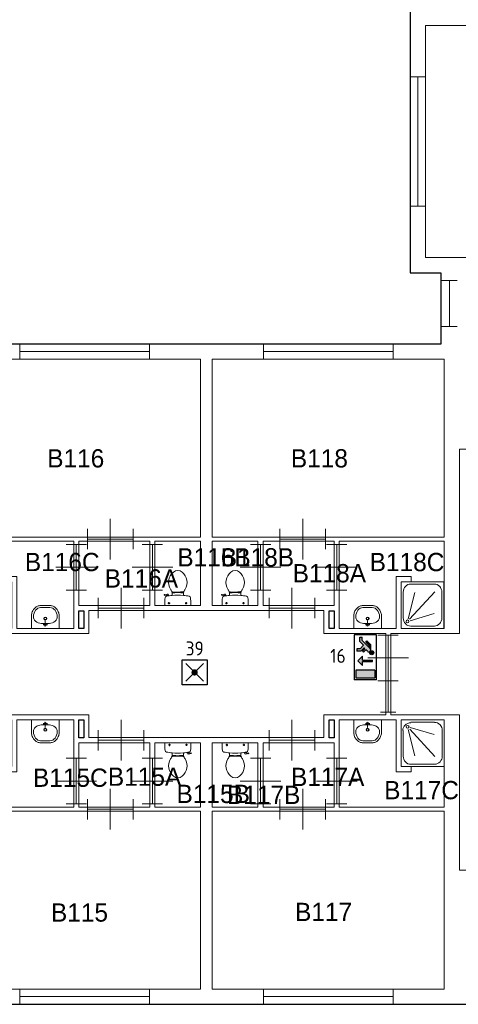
# Model space of a CAD drawing. Header units: millimetres. Extents: x 0 to 597, y 0 to 420.
# Tile 11 of 18: x 263 to 319, y 90 to 216. Entities that reach past the tile are written whole.
import ezdxf
from ezdxf.enums import TextEntityAlignment as Align

# ---------------------------------------------------------------- set-up
doc = ezdxf.new("R2010")
doc.units = ezdxf.units.MM
doc.header["$LTSCALE"] = 100
for name, color, linetype in [('BINNENMUUR', 7, 'Continuous'), ('BOUWKUNDE', 7, 'Continuous'), ('BUITENMUUR', 7, 'Continuous'), ('EL6350--Noodverlichting', 3, 'Continuous'), ('SANITAIR', 7, 'Continuous')]:
    doc.layers.add(name, color=color, linetype=linetype)
doc.layers.add('LABEL', color=7, linetype='Continuous', lineweight=0)
doc.styles.add('dgn175', font='dgn175.shx')
doc.styles.add('ISO18', font='ISO.shx', dxfattribs={"width": 0.9, "height": 1.8})

# ---------------------------------------------------------------- blocks, each defined once
blk = doc.blocks.new('22317')
at = {"layer": 'SANITAIR', "color": 7, "linetype": 'Continuous', "lineweight": 0}
for p, q in [((0.141, -0.192), (0.269, -0.708)), ((0.666, -0.721), (0.169, -0.183)), ((0.178, -0.153), (0.654, -0.291)), ((0.191, -0.046), (0.659, -0.046)), ((0.042, -0.713), (0.042, -0.207)), ((0.807, -0.207), (0.807, -0.713)), ((0.659, -0.874), (0.191, -0.874))]:
    blk.add_line(p, q, dxfattribs=at)
at = {"layer": 'SANITAIR', "color": 7, "linetype": 'Continuous', "lineweight": 0, "flags": 128}
blk.add_lwpolyline([(0.85, 0), (0, 0), (0, -0.92), (0.85, -0.92), (0.85, 0)], close=True, dxfattribs=at)
at = {"layer": 'SANITAIR', "color": 7, "linetype": 'Continuous', "lineweight": 0}
for centre, major_axis, ratio, start_param, end_param in [((0.192, -0.208), (-0.161, 0), 0.928475, 4.712389, 6.283185), ((0.659, -0.208), (0, -0.159), 0.953805, 1.570796, 3.141593), ((0.192, -0.714), (0, -0.161), 0.923914, 4.712389, 6.283185), ((0.659, -0.714), (0, -0.159), 0.953805, 0, 1.570796)]:
    blk.add_ellipse(centre, major_axis=major_axis, ratio=ratio, start_param=start_param, end_param=end_param, dxfattribs=at)
blk.add_ellipse((0.128, -0.139), major_axis=(-0.0289, 0), ratio=0.928475, dxfattribs=at)
blk = doc.blocks.new('20413')
at = {"layer": 'BOUWKUNDE', "color": 7, "linetype": 'Continuous', "lineweight": 0}
for p, q in [((-0.15, 0), (0.15, 0)), ((0, 0), (0, -0.9)), ((-0.15, -0.9), (0.15, -0.9))]:
    blk.add_line(p, q, dxfattribs=at)
blk = doc.blocks.new('20424')
at = {"layer": 'BOUWKUNDE', "color": 7, "linetype": 'Continuous', "lineweight": 0}
for p, q in [((0.15, 2.55), (-0.15, 2.55)), ((0, 0), (0, 2.55)), ((0.15, 0), (-0.15, 0))]:
    blk.add_line(p, q, dxfattribs=at)
blk = doc.blocks.new('220')
at = {"layer": 'SANITAIR', "color": 7, "linetype": 'Continuous', "lineweight": 0}
for p, q in [((-0.264, 0.204), (-0.266, 0.21)), ((-0.262, 0.216), (-0.21, 0.224)), ((-0.222, 0.205), (-0.259, 0.2)), ((-0.211, 0.197), (-0.208, 0.187)), ((-0.181, 0.202), (-0.21, 0.196)), ((-0.178, 0.192), (-0.183, 0.206)), ((-0.111, 0.23), (-0.111, 0.2)), ((-0.101, 0.27), (-0.101, 0.25)), ((-0.101, 0.25), (-0.057, 0.25)), ((-0.067, 0.25), (-0.067, 0.267)), ((-0.057, 0.25), (-0.057, 0.266)), ((-0.057, 0.255), (-0.035, 0.255)), ((-0.035, 0.255), (-0.035, 0.26)), ((0.035, 0.26), (-0.035, 0.26)), ((0.035, 0.255), (0.035, 0.26)), ((0.057, 0.255), (0.035, 0.255)), ((0.057, 0.25), (0.057, 0.267)), ((0.101, 0.25), (0.057, 0.25)), ((0.067, 0.25), (0.067, 0.268)), ((0.101, 0.271), (0.101, 0.25)), ((0.111, 0.2), (0.111, 0.23)), ((-0.248, 0), (0.248, 0)), ((-0.193, 0.045), (-0.152, 0.045)), ((-0.173, 0.065), (-0.173, 0.025)), ((0.143, 0.045), (0.184, 0.045)), ((0.163, 0.066), (0.163, 0.024))]:
    blk.add_line(p, q, dxfattribs=at)
for centre in [(-0.173, 0.045), (0.163, 0.045)]:
    blk.add_circle(centre, 0.012, dxfattribs=at)
for centre, radius, start, end in [((0.08, 0.456), 0.263, 129.1208, 211.0923), ((0, 0.555), 0.135, 50.8792, 129.1208), ((-0.081, 0.456), 0.263, 328.9077, 50.8792), ((-0.262, 0.212), 0.005, 98.4779, 195.7398), ((-0.26, 0.205), 0.005, 195.7398, 277.2238), ((0, -0.995), 1.2, 95.3019, 100.7271), ((-0.221, 0.195), 0.01, 11.8886, 97.2238), ((-0.207, 0.2), 0.025, 15.9272, 98.4779), ((0.241, 0.553), 0.45, 211.0923, 213.8429), ((-0.24, 0.231), 0.129, 0, 33.8429), ((-0.099, 0.29), 0.02, 217.7817, 264.3005), ((0, -0.992), 1.197, 84.6981, 95.3019), ((-0.009, 1.191), 0.926, 264.3005, 276.9358), ((0.1, 0.292), 0.02, 276.9358, 322.58), ((0.24, 0.231), 0.129, 146.1571, 180), ((0, -0.995), 1.2, 79.2904, 84.6981), ((-0.241, 0.553), 0.45, 326.1571, 328.9077), ((0.892, 0.028), 1.15, 173.6509, 180), ((-0.214, 0.027), 0.0434, 178.9808, 218.2302), ((-0.217, 0.151), 0.0335, 100.7271, 173.6509), ((0.217, 0.151), 0.034, 6.3309, 79.2904), ((0.214, 0.027), 0.0434, 321.7698, 1.0192), ((-0.893, 0.028), 1.15, 0, 6.3309)]:
    blk.add_arc(centre, radius, start, end, dxfattribs=at)
blk = doc.blocks.new('22017')
at = {"layer": 'SANITAIR', "color": 7, "linetype": 'Continuous', "lineweight": 0}
for p, q in [((-0.264, 0.204), (-0.266, 0.21)), ((-0.262, 0.216), (-0.21, 0.224)), ((-0.222, 0.205), (-0.259, 0.2)), ((-0.211, 0.197), (-0.208, 0.187)), ((-0.181, 0.202), (-0.21, 0.196)), ((-0.178, 0.192), (-0.183, 0.206)), ((-0.111, 0.23), (-0.111, 0.2)), ((-0.101, 0.27), (-0.101, 0.25)), ((-0.101, 0.25), (-0.057, 0.25)), ((-0.067, 0.25), (-0.067, 0.267)), ((-0.057, 0.25), (-0.057, 0.266)), ((-0.057, 0.255), (-0.035, 0.255)), ((-0.035, 0.255), (-0.035, 0.26)), ((0.035, 0.26), (-0.035, 0.26)), ((0.035, 0.255), (0.035, 0.26)), ((0.057, 0.255), (0.035, 0.255)), ((0.057, 0.25), (0.057, 0.267)), ((0.101, 0.25), (0.057, 0.25)), ((0.067, 0.25), (0.067, 0.268)), ((0.101, 0.271), (0.101, 0.25)), ((0.111, 0.2), (0.111, 0.23)), ((-0.248, 0), (0.248, 0)), ((-0.193, 0.045), (-0.152, 0.045)), ((-0.173, 0.065), (-0.173, 0.025)), ((0.143, 0.045), (0.184, 0.045)), ((0.163, 0.066), (0.163, 0.024))]:
    blk.add_line(p, q, dxfattribs=at)
for centre in [(-0.173, 0.045), (0.163, 0.045)]:
    blk.add_circle(centre, 0.012, dxfattribs=at)
for centre, radius, start, end in [((0.08, 0.456), 0.263, 129.1208, 211.0923), ((0, 0.555), 0.135, 50.8792, 129.1208), ((-0.081, 0.456), 0.263, 328.9077, 50.8792), ((-0.262, 0.212), 0.005, 98.4779, 195.7398), ((-0.26, 0.205), 0.005, 195.7398, 277.2238), ((0, -0.995), 1.2, 95.3019, 100.7271), ((-0.221, 0.195), 0.01, 11.8886, 97.2238), ((-0.207, 0.2), 0.025, 15.9272, 98.4779), ((0.241, 0.553), 0.45, 211.0923, 213.8429), ((-0.24, 0.231), 0.129, 0, 33.8429), ((-0.099, 0.29), 0.02, 217.7817, 264.3005), ((0, -0.992), 1.197, 84.6981, 95.3019), ((-0.009, 1.191), 0.926, 264.3005, 276.9358), ((0.1, 0.292), 0.02, 276.9358, 322.58), ((0.24, 0.231), 0.129, 146.1571, 180), ((0, -0.995), 1.2, 79.2904, 84.6981), ((-0.241, 0.553), 0.45, 326.1571, 328.9077), ((0.892, 0.028), 1.15, 173.6509, 180), ((-0.214, 0.027), 0.0434, 178.9808, 218.2302), ((-0.217, 0.151), 0.0335, 100.7271, 173.6509), ((0.217, 0.151), 0.034, 6.3309, 79.2904), ((0.214, 0.027), 0.0434, 321.7698, 1.0192), ((-0.893, 0.028), 1.15, 0, 6.3309)]:
    blk.add_arc(centre, radius, start, end, dxfattribs=at)
blk = doc.blocks.new('22018')
at = {"layer": 'SANITAIR', "color": 7, "linetype": 'Continuous', "lineweight": 0}
for p, q in [((0.248, 0), (-0.248, 0)), ((-0.143, -0.045), (-0.184, -0.045)), ((-0.163, -0.066), (-0.163, -0.024)), ((0.193, -0.045), (0.152, -0.045)), ((0.173, -0.065), (0.173, -0.025)), ((0.178, -0.192), (0.183, -0.206)), ((0.211, -0.197), (0.208, -0.187)), ((-0.111, -0.2), (-0.111, -0.23)), ((-0.101, -0.25), (-0.057, -0.25)), ((-0.101, -0.271), (-0.101, -0.25)), ((-0.067, -0.25), (-0.067, -0.268)), ((-0.057, -0.25), (-0.057, -0.267)), ((-0.057, -0.255), (-0.035, -0.255)), ((-0.035, -0.255), (-0.035, -0.26)), ((-0.035, -0.26), (0.035, -0.26)), ((0.057, -0.255), (0.035, -0.255)), ((0.035, -0.255), (0.035, -0.26)), ((0.101, -0.25), (0.057, -0.25)), ((0.057, -0.25), (0.057, -0.266)), ((0.067, -0.25), (0.067, -0.267)), ((0.101, -0.27), (0.101, -0.25)), ((0.111, -0.23), (0.111, -0.2)), ((0.181, -0.202), (0.21, -0.196)), ((0.262, -0.216), (0.21, -0.224)), ((0.222, -0.205), (0.259, -0.2)), ((0.264, -0.204), (0.266, -0.21))]:
    blk.add_line(p, q, dxfattribs=at)
for centre in [(-0.163, -0.045), (0.173, -0.045)]:
    blk.add_circle(centre, 0.012, dxfattribs=at)
for centre, radius, start, end in [((-0.214, -0.027), 0.0434, 141.7698, 181.0192), ((0.893, -0.028), 1.15, 180, 186.3309), ((-0.217, -0.151), 0.034, 186.3309, 259.2904), ((0, 0.995), 1.2, 259.2904, 264.6981), ((0, 0.995), 1.2, 275.3019, 280.7271), ((0.217, -0.151), 0.0335, 280.7271, 353.6509), ((0.214, -0.027), 0.0434, 358.9808, 38.2302), ((-0.892, -0.028), 1.15, 353.6509, 0), ((0.081, -0.456), 0.263, 148.9077, 230.8792), ((0.241, -0.553), 0.45, 146.1571, 148.9077), ((-0.24, -0.231), 0.129, 326.1571, 0), ((-0.1, -0.292), 0.02, 96.9358, 142.58), ((0, 0.992), 1.197, 264.6981, 275.3019), ((0.009, -1.191), 0.926, 84.3005, 96.9358), ((-0.08, -0.456), 0.263, 309.1208, 31.0923), ((0.099, -0.29), 0.02, 37.7817, 84.3005), ((0.24, -0.231), 0.129, 180, 213.8429), ((-0.241, -0.553), 0.45, 31.0923, 33.8429), ((0.207, -0.2), 0.025, 195.9272, 278.4779), ((0.221, -0.195), 0.01, 191.8886, 277.2238), ((0.26, -0.205), 0.005, 15.7398, 97.2238), ((0.262, -0.212), 0.005, 278.4779, 15.7398), ((0, -0.555), 0.135, 230.8792, 309.1208)]:
    blk.add_arc(centre, radius, start, end, dxfattribs=at)
blk = doc.blocks.new('22024')
at = {"layer": 'SANITAIR', "color": 7, "linetype": 'Continuous', "lineweight": 0}
for p, q in [((0.248, 0), (-0.248, 0)), ((-0.143, -0.045), (-0.184, -0.045)), ((-0.163, -0.066), (-0.163, -0.024)), ((0.193, -0.045), (0.152, -0.045)), ((0.173, -0.065), (0.173, -0.025)), ((0.178, -0.192), (0.183, -0.206)), ((0.211, -0.197), (0.208, -0.187)), ((-0.111, -0.2), (-0.111, -0.23)), ((-0.101, -0.25), (-0.057, -0.25)), ((-0.101, -0.271), (-0.101, -0.25)), ((-0.067, -0.25), (-0.067, -0.268)), ((-0.057, -0.25), (-0.057, -0.267)), ((-0.057, -0.255), (-0.035, -0.255)), ((-0.035, -0.255), (-0.035, -0.26)), ((-0.035, -0.26), (0.035, -0.26)), ((0.057, -0.255), (0.035, -0.255)), ((0.035, -0.255), (0.035, -0.26)), ((0.101, -0.25), (0.057, -0.25)), ((0.057, -0.25), (0.057, -0.266)), ((0.067, -0.25), (0.067, -0.267)), ((0.101, -0.27), (0.101, -0.25)), ((0.111, -0.23), (0.111, -0.2)), ((0.181, -0.202), (0.21, -0.196)), ((0.262, -0.216), (0.21, -0.224)), ((0.222, -0.205), (0.259, -0.2)), ((0.264, -0.204), (0.266, -0.21))]:
    blk.add_line(p, q, dxfattribs=at)
for centre in [(-0.163, -0.045), (0.173, -0.045)]:
    blk.add_circle(centre, 0.012, dxfattribs=at)
for centre, radius, start, end in [((-0.214, -0.027), 0.0434, 141.7698, 181.0192), ((0.893, -0.028), 1.15, 180, 186.3309), ((-0.217, -0.151), 0.034, 186.3309, 259.2904), ((0, 0.995), 1.2, 259.2904, 264.6981), ((0, 0.995), 1.2, 275.3019, 280.7271), ((0.217, -0.151), 0.0335, 280.7271, 353.6509), ((0.214, -0.027), 0.0434, 358.9808, 38.2302), ((-0.892, -0.028), 1.15, 353.6509, 0), ((0.081, -0.456), 0.263, 148.9077, 230.8792), ((0.241, -0.553), 0.45, 146.1571, 148.9077), ((-0.24, -0.231), 0.129, 326.1571, 0), ((-0.1, -0.292), 0.02, 96.9358, 142.58), ((0, 0.992), 1.197, 264.6981, 275.3019), ((0.009, -1.191), 0.926, 84.3005, 96.9358), ((-0.08, -0.456), 0.263, 309.1208, 31.0923), ((0.099, -0.29), 0.02, 37.7817, 84.3005), ((0.24, -0.231), 0.129, 180, 213.8429), ((-0.241, -0.553), 0.45, 31.0923, 33.8429), ((0.207, -0.2), 0.025, 195.9272, 278.4779), ((0.221, -0.195), 0.01, 191.8886, 277.2238), ((0.26, -0.205), 0.005, 15.7398, 97.2238), ((0.262, -0.212), 0.005, 278.4779, 15.7398), ((0, -0.555), 0.135, 230.8792, 309.1208)]:
    blk.add_arc(centre, radius, start, end, dxfattribs=at)
blk = doc.blocks.new('22117')
at = {"layer": 'SANITAIR', "color": 7, "linetype": 'Continuous', "lineweight": 0}
for p, q in [((-0.079, -0.1), (0.079, -0.1)), ((0, -0.065), (-0.045, -0.082)), ((-0.037, -0.064), (-0.029, -0.089)), ((0, -0.065), (0.045, -0.082)), ((0, -0.065), (0, -0.153)), ((0.037, -0.064), (0.029, -0.089)), ((0.091, -0.41), (-0.091, -0.41))]:
    blk.add_line(p, q, dxfattribs=at)
at = {"layer": 'SANITAIR', "color": 7, "linetype": 'Continuous', "lineweight": 0, "flags": 128}
blk.add_lwpolyline([(-0.275, 0), (-0.275, -0.235), (-0.275, -0.235), (-0.274, -0.255), (-0.271, -0.274), (-0.268, -0.292), (-0.263, -0.31), (-0.256, -0.328), (-0.249, -0.345), (-0.24, -0.361), (-0.23, -0.376), (-0.219, -0.389), (-0.207, -0.402), (-0.195, -0.413), (-0.181, -0.423), (-0.167, -0.432), (-0.153, -0.439), (-0.138, -0.444), (-0.122, -0.448), (-0.107, -0.45), (-0.091, -0.45), (-0.091, -0.45), (0.091, -0.45), (0.091, -0.45), (0.107, -0.45), (0.122, -0.448), (0.138, -0.444), (0.153, -0.439), (0.167, -0.432), (0.181, -0.423), (0.195, -0.413), (0.207, -0.402), (0.219, -0.389), (0.23, -0.376), (0.24, -0.361), (0.249, -0.345), (0.256, -0.328), (0.263, -0.31), (0.268, -0.292), (0.271, -0.274), (0.274, -0.255), (0.275, -0.235), (0.275, -0.235), (0.275, 0), (-0.275, 0)], close=True, dxfattribs=at)
at = {"layer": 'SANITAIR', "color": 7, "linetype": 'Continuous', "lineweight": 0}
for centre, radius in [((0, -0.195), 0.03), ((0, -0.195), 0.02), ((0, -0.065), 0.0175)]:
    blk.add_circle(centre, radius, dxfattribs=at)
for centre, major_axis, ratio, start_param, end_param in [((-0.096, -0.21), (0.136, 0.04), 0.751905, 1.224555, 2.997882), ((0.096, -0.21), (-0.136, 0.04), 0.751905, 3.285304, 5.05863), ((-0.096, -0.23), (-0.002, 0.18), 0.771034, 1.586336, 3.157127), ((0.096, -0.23), (-0.002, -0.18), 0.771034, 6.267651, 7.838442)]:
    blk.add_ellipse(centre, major_axis=major_axis, ratio=ratio, start_param=start_param, end_param=end_param, dxfattribs=at)
blk = doc.blocks.new('22118')
at = {"layer": 'SANITAIR', "color": 7, "linetype": 'Continuous', "lineweight": 0}
for p, q in [((-0.091, 0.41), (0.091, 0.41)), ((0.079, 0.1), (-0.079, 0.1)), ((0, 0.065), (-0.045, 0.082)), ((-0.037, 0.064), (-0.029, 0.089)), ((0, 0.065), (0, 0.153)), ((0, 0.065), (0.045, 0.082)), ((0.037, 0.064), (0.029, 0.089))]:
    blk.add_line(p, q, dxfattribs=at)
at = {"layer": 'SANITAIR', "color": 7, "linetype": 'Continuous', "lineweight": 0, "flags": 128}
blk.add_lwpolyline([(0.275, 0), (0.275, 0.235), (0.275, 0.235), (0.274, 0.255), (0.271, 0.274), (0.268, 0.292), (0.263, 0.31), (0.256, 0.328), (0.249, 0.345), (0.24, 0.361), (0.23, 0.376), (0.219, 0.389), (0.207, 0.402), (0.195, 0.413), (0.181, 0.423), (0.167, 0.432), (0.153, 0.439), (0.138, 0.444), (0.122, 0.448), (0.107, 0.45), (0.091, 0.45), (0.091, 0.45), (-0.091, 0.45), (-0.091, 0.45), (-0.107, 0.45), (-0.122, 0.448), (-0.138, 0.444), (-0.153, 0.439), (-0.167, 0.432), (-0.181, 0.423), (-0.195, 0.413), (-0.207, 0.402), (-0.219, 0.389), (-0.23, 0.376), (-0.24, 0.361), (-0.249, 0.345), (-0.256, 0.328), (-0.263, 0.31), (-0.268, 0.292), (-0.271, 0.274), (-0.274, 0.255), (-0.275, 0.235), (-0.275, 0.235), (-0.275, 0), (0.275, 0)], close=True, dxfattribs=at)
at = {"layer": 'SANITAIR', "color": 7, "linetype": 'Continuous', "lineweight": 0}
for centre, radius in [((0, 0.195), 0.03), ((0, 0.195), 0.02), ((0, 0.065), 0.0175)]:
    blk.add_circle(centre, radius, dxfattribs=at)
for centre, major_axis, ratio, start_param, end_param in [((-0.096, 0.23), (0.002, 0.18), 0.771034, 6.267651, 7.838442), ((0.096, 0.23), (0.002, -0.18), 0.771034, 1.586336, 3.157127), ((-0.096, 0.21), (0.136, -0.04), 0.751905, 3.285304, 5.05863), ((0.096, 0.21), (-0.136, -0.04), 0.751905, 1.224555, 2.997882)]:
    blk.add_ellipse(centre, major_axis=major_axis, ratio=ratio, start_param=start_param, end_param=end_param, dxfattribs=at)
blk = doc.blocks.new('22132')
at = {"layer": 'SANITAIR', "color": 7, "linetype": 'Continuous', "lineweight": 0}
for p, q in [((-0.091, 0.41), (0.091, 0.41)), ((0.079, 0.1), (-0.079, 0.1)), ((0, 0.065), (-0.045, 0.082)), ((-0.037, 0.064), (-0.029, 0.089)), ((0, 0.065), (0, 0.153)), ((0, 0.065), (0.045, 0.082)), ((0.037, 0.064), (0.029, 0.089))]:
    blk.add_line(p, q, dxfattribs=at)
at = {"layer": 'SANITAIR', "color": 7, "linetype": 'Continuous', "lineweight": 0, "flags": 128}
blk.add_lwpolyline([(0.275, 0), (0.275, 0.235), (0.275, 0.235), (0.274, 0.255), (0.271, 0.274), (0.268, 0.292), (0.263, 0.31), (0.256, 0.328), (0.249, 0.345), (0.24, 0.361), (0.23, 0.376), (0.219, 0.389), (0.207, 0.402), (0.195, 0.413), (0.181, 0.423), (0.167, 0.432), (0.153, 0.439), (0.138, 0.444), (0.122, 0.448), (0.107, 0.45), (0.091, 0.45), (0.091, 0.45), (-0.091, 0.45), (-0.091, 0.45), (-0.107, 0.45), (-0.122, 0.448), (-0.138, 0.444), (-0.153, 0.439), (-0.167, 0.432), (-0.181, 0.423), (-0.195, 0.413), (-0.207, 0.402), (-0.219, 0.389), (-0.23, 0.376), (-0.24, 0.361), (-0.249, 0.345), (-0.256, 0.328), (-0.263, 0.31), (-0.268, 0.292), (-0.271, 0.274), (-0.274, 0.255), (-0.275, 0.235), (-0.275, 0.235), (-0.275, 0), (0.275, 0)], close=True, dxfattribs=at)
at = {"layer": 'SANITAIR', "color": 7, "linetype": 'Continuous', "lineweight": 0}
for centre, radius in [((0, 0.195), 0.03), ((0, 0.195), 0.02), ((0, 0.065), 0.0175)]:
    blk.add_circle(centre, radius, dxfattribs=at)
for centre, major_axis, ratio, start_param, end_param in [((-0.096, 0.23), (0.002, 0.18), 0.771034, 6.267651, 7.838442), ((0.096, 0.23), (0.002, -0.18), 0.771034, 1.586336, 3.157127), ((-0.096, 0.21), (0.136, -0.04), 0.751905, 3.285304, 5.05863), ((0.096, 0.21), (-0.136, -0.04), 0.751905, 1.224555, 2.997882)]:
    blk.add_ellipse(centre, major_axis=major_axis, ratio=ratio, start_param=start_param, end_param=end_param, dxfattribs=at)
blk = doc.blocks.new('22134')
at = {"layer": 'SANITAIR', "color": 7, "linetype": 'Continuous', "lineweight": 0}
for p, q in [((-0.079, -0.1), (0.079, -0.1)), ((0, -0.065), (-0.045, -0.082)), ((-0.037, -0.064), (-0.029, -0.089)), ((0, -0.065), (0.045, -0.082)), ((0, -0.065), (0, -0.153)), ((0.037, -0.064), (0.029, -0.089)), ((0.091, -0.41), (-0.091, -0.41))]:
    blk.add_line(p, q, dxfattribs=at)
at = {"layer": 'SANITAIR', "color": 7, "linetype": 'Continuous', "lineweight": 0, "flags": 128}
blk.add_lwpolyline([(-0.275, 0), (-0.275, -0.235), (-0.275, -0.235), (-0.274, -0.255), (-0.271, -0.274), (-0.268, -0.292), (-0.263, -0.31), (-0.256, -0.328), (-0.249, -0.345), (-0.24, -0.361), (-0.23, -0.376), (-0.219, -0.389), (-0.207, -0.402), (-0.195, -0.413), (-0.181, -0.423), (-0.167, -0.432), (-0.153, -0.439), (-0.138, -0.444), (-0.122, -0.448), (-0.107, -0.45), (-0.091, -0.45), (-0.091, -0.45), (0.091, -0.45), (0.091, -0.45), (0.107, -0.45), (0.122, -0.448), (0.138, -0.444), (0.153, -0.439), (0.167, -0.432), (0.181, -0.423), (0.195, -0.413), (0.207, -0.402), (0.219, -0.389), (0.23, -0.376), (0.24, -0.361), (0.249, -0.345), (0.256, -0.328), (0.263, -0.31), (0.268, -0.292), (0.271, -0.274), (0.274, -0.255), (0.275, -0.235), (0.275, -0.235), (0.275, 0), (-0.275, 0)], close=True, dxfattribs=at)
at = {"layer": 'SANITAIR', "color": 7, "linetype": 'Continuous', "lineweight": 0}
for centre, radius in [((0, -0.195), 0.03), ((0, -0.195), 0.02), ((0, -0.065), 0.0175)]:
    blk.add_circle(centre, radius, dxfattribs=at)
for centre, major_axis, ratio, start_param, end_param in [((-0.096, -0.21), (0.136, 0.04), 0.751905, 1.224555, 2.997882), ((0.096, -0.21), (-0.136, 0.04), 0.751905, 3.285304, 5.05863), ((-0.096, -0.23), (-0.002, 0.18), 0.771034, 1.586336, 3.157127), ((0.096, -0.23), (-0.002, -0.18), 0.771034, 6.267651, 7.838442)]:
    blk.add_ellipse(centre, major_axis=major_axis, ratio=ratio, start_param=start_param, end_param=end_param, dxfattribs=at)
blk = doc.blocks.new('20444')
at = {"layer": 'BOUWKUNDE', "color": 7, "linetype": 'Continuous', "lineweight": 0}
for p, q in [((-0.15, 0), (0.15, 0)), ((0, 0), (0, -0.62)), ((-0.15, -0.62), (0.15, -0.62))]:
    blk.add_line(p, q, dxfattribs=at)
blk = doc.blocks.new('20445')
at = {"layer": 'BOUWKUNDE', "color": 7, "linetype": 'Continuous', "lineweight": 0}
for p, q in [((0, -0.15), (0, 0.15)), ((0, 0), (2.55, 0)), ((2.55, -0.15), (2.55, 0.15))]:
    blk.add_line(p, q, dxfattribs=at)
blk = doc.blocks.new('20446')
at = {"layer": 'BOUWKUNDE', "color": 7, "linetype": 'Continuous', "lineweight": 0}
for p, q in [((-2.55, 0.15), (-2.55, -0.15)), ((0, 0), (-2.55, 0)), ((0, 0.15), (0, -0.15))]:
    blk.add_line(p, q, dxfattribs=at)
blk = doc.blocks.new('20449')
at = {"layer": 'BOUWKUNDE', "color": 7, "linetype": 'Continuous', "lineweight": 0}
for p, q in [((0, -0.15), (0, 0.15)), ((0, 0), (2.55, 0)), ((2.55, -0.15), (2.55, 0.15))]:
    blk.add_line(p, q, dxfattribs=at)
blk = doc.blocks.new('20450')
at = {"layer": 'BOUWKUNDE', "color": 7, "linetype": 'Continuous', "lineweight": 0}
for p, q in [((0, -0.15), (0, 0.15)), ((0, 0), (2.55, 0)), ((2.55, -0.15), (2.55, 0.15))]:
    blk.add_line(p, q, dxfattribs=at)
blk = doc.blocks.new('20269')
at = {"layer": 'BOUWKUNDE', "color": 7, "linetype": 'Continuous', "lineweight": 0}
for p, q in [((0.45, 0), (0.45, 0.4)), ((0, -0.2), (0, 0.2)), ((0.9, -0.2), (0.9, 0.2)), ((0, 0), (0.9, 0)), ((0.45, -0.4), (0.45, 0))]:
    blk.add_line(p, q, dxfattribs=at)
blk = doc.blocks.new('20283')
at = {"layer": 'BOUWKUNDE', "color": 7, "linetype": 'Continuous', "lineweight": 0}
for p, q in [((0.45, 0), (0.45, 0.4)), ((0, -0.2), (0, 0.2)), ((0.9, -0.2), (0.9, 0.2)), ((0, 0), (0.9, 0)), ((0.45, -0.4), (0.45, 0))]:
    blk.add_line(p, q, dxfattribs=at)
blk = doc.blocks.new('20284')
at = {"layer": 'BOUWKUNDE', "color": 7, "linetype": 'Continuous', "lineweight": 0}
for p, q in [((-0.2, 0), (0.2, 0)), ((0, 0), (0, -0.9)), ((-0.4, -0.45), (0, -0.45)), ((0, -0.45), (0.4, -0.45)), ((-0.2, -0.9), (0.2, -0.9))]:
    blk.add_line(p, q, dxfattribs=at)
blk = doc.blocks.new('20285')
at = {"layer": 'BOUWKUNDE', "color": 7, "linetype": 'Continuous', "lineweight": 0}
for p, q in [((0.45, 0), (0.45, 0.4)), ((0, -0.2), (0, 0.2)), ((0.9, -0.2), (0.9, 0.2)), ((0, 0), (0.9, 0)), ((0.45, -0.4), (0.45, 0))]:
    blk.add_line(p, q, dxfattribs=at)
blk = doc.blocks.new('20286')
at = {"layer": 'BOUWKUNDE', "color": 7, "linetype": 'Continuous', "lineweight": 0}
for p, q in [((-0.2, 0), (0.2, 0)), ((0, 0), (0, -0.9)), ((-0.4, -0.45), (0, -0.45)), ((0, -0.45), (0.4, -0.45)), ((-0.2, -0.9), (0.2, -0.9))]:
    blk.add_line(p, q, dxfattribs=at)
blk = doc.blocks.new('20287')
at = {"layer": 'BOUWKUNDE', "color": 7, "linetype": 'Continuous', "lineweight": 0}
for p, q in [((-0.2, 0), (0.2, 0)), ((0, 0), (0, -0.9)), ((-0.4, -0.45), (0, -0.45)), ((0, -0.45), (0.4, -0.45)), ((-0.2, -0.9), (0.2, -0.9))]:
    blk.add_line(p, q, dxfattribs=at)
blk = doc.blocks.new('20288')
at = {"layer": 'BOUWKUNDE', "color": 7, "linetype": 'Continuous', "lineweight": 0}
for p, q in [((0.45, 0), (0.45, 0.4)), ((0, -0.2), (0, 0.2)), ((0.9, -0.2), (0.9, 0.2)), ((0, 0), (0.9, 0)), ((0.45, -0.4), (0.45, 0))]:
    blk.add_line(p, q, dxfattribs=at)
blk = doc.blocks.new('20289')
at = {"layer": 'BOUWKUNDE', "color": 7, "linetype": 'Continuous', "lineweight": 0}
for p, q in [((-0.2, 0), (0.2, 0)), ((0, 0), (0, -0.9)), ((-0.4, -0.45), (0, -0.45)), ((0, -0.45), (0.4, -0.45)), ((-0.2, -0.9), (0.2, -0.9))]:
    blk.add_line(p, q, dxfattribs=at)
blk = doc.blocks.new('202123')
at = {"layer": 'BOUWKUNDE', "color": 7, "linetype": 'Continuous', "lineweight": 0}
for p, q in [((0.45, 0), (0.45, 0.4)), ((0, -0.2), (0, 0.2)), ((0.9, -0.2), (0.9, 0.2)), ((0, 0), (0.9, 0)), ((0.45, -0.4), (0.45, 0))]:
    blk.add_line(p, q, dxfattribs=at)
blk = doc.blocks.new('202132')
at = {"layer": 'BOUWKUNDE', "color": 7, "linetype": 'Continuous', "lineweight": 0}
for p, q in [((-0.2, 0), (0.2, 0)), ((0, 0), (0, -0.9)), ((-0.4, -0.45), (0, -0.45)), ((0, -0.45), (0.4, -0.45)), ((-0.2, -0.9), (0.2, -0.9))]:
    blk.add_line(p, q, dxfattribs=at)
blk = doc.blocks.new('202148')
at = {"layer": 'BOUWKUNDE', "color": 7, "linetype": 'Continuous', "lineweight": 0}
for p, q in [((-0.2, 0), (0.2, 0)), ((0, 0), (0, -0.9)), ((-0.4, -0.45), (0, -0.45)), ((0, -0.45), (0.4, -0.45)), ((-0.2, -0.9), (0.2, -0.9))]:
    blk.add_line(p, q, dxfattribs=at)
blk = doc.blocks.new('202160')
at = {"layer": 'BOUWKUNDE', "color": 7, "linetype": 'Continuous', "lineweight": 0}
for p, q in [((0.45, 0), (0.45, 0.4)), ((0, -0.2), (0, 0.2)), ((0.9, -0.2), (0.9, 0.2)), ((0, 0), (0.9, 0)), ((0.45, -0.4), (0.45, 0))]:
    blk.add_line(p, q, dxfattribs=at)
blk = doc.blocks.new('202173')
at = {"layer": 'BOUWKUNDE', "color": 7, "linetype": 'Continuous', "lineweight": 0}
for p, q in [((-0.2, 0), (0.2, 0)), ((0, 0), (0, -0.9)), ((-0.4, -0.45), (0, -0.45)), ((0, -0.45), (0.4, -0.45)), ((-0.2, -0.9), (0.2, -0.9))]:
    blk.add_line(p, q, dxfattribs=at)
blk = doc.blocks.new('202207')
at = {"layer": 'BOUWKUNDE', "color": 7, "linetype": 'Continuous', "lineweight": 0}
for p, q in [((0.45, 0), (0.45, 0.4)), ((0, -0.2), (0, 0.2)), ((0.9, -0.2), (0.9, 0.2)), ((0, 0), (0.9, 0)), ((0.45, -0.4), (0.45, 0))]:
    blk.add_line(p, q, dxfattribs=at)
blk = doc.blocks.new('202208')
at = {"layer": 'BOUWKUNDE', "color": 7, "linetype": 'Continuous', "lineweight": 0}
for p, q in [((0.2, 0.9), (-0.2, 0.9)), ((0, 0), (0, 0.9)), ((0, 0.45), (-0.4, 0.45)), ((0.4, 0.45), (0, 0.45)), ((0.2, 0), (-0.2, 0))]:
    blk.add_line(p, q, dxfattribs=at)
blk = doc.blocks.new('202209')
at = {"layer": 'BOUWKUNDE', "color": 7, "linetype": 'Continuous', "lineweight": 0}
for p, q in [((0.45, 0), (0.45, 0.4)), ((0, -0.2), (0, 0.2)), ((0.9, -0.2), (0.9, 0.2)), ((0, 0), (0.9, 0)), ((0.45, -0.4), (0.45, 0))]:
    blk.add_line(p, q, dxfattribs=at)
blk = doc.blocks.new('202210')
at = {"layer": 'BOUWKUNDE', "color": 7, "linetype": 'Continuous', "lineweight": 0}
for p, q in [((-0.2, 0), (0.2, 0)), ((0, 0), (0, -0.9)), ((-0.4, -0.45), (0, -0.45)), ((0, -0.45), (0.4, -0.45)), ((-0.2, -0.9), (0.2, -0.9))]:
    blk.add_line(p, q, dxfattribs=at)
blk = doc.blocks.new('AnonymousCell')
at = {"layer": 'BUITENMUUR', "color": 7, "linetype": 'Continuous', "lineweight": 30, "flags": 128}
for points in [[(-24.8, -22.985), (13.97, -22.985), (18.4, -22.985), (26, -22.985), (26, 15.785), (24.8, 15.785), (24.8, 22.985), (-13.97, 22.985), (-18.4, 22.985), (-26, 22.985), (-26, -15.785), (-24.8, -15.785), (-24.8, -22.985)], [(13.6, -8.585), (13.6, -9.985), (-10.4, -9.985), (-10.4, -10.585), (-13, -10.585), (-13, 8.515), (-13.67, 8.515), (-13.67, 9.985), (10.4, 9.985), (10.4, 10.585), (13, 10.585), (13, -8.585), (13.6, -8.585)], [(6.47, -15.235), (6.57, -15.235), (6.57, -15.585), (6.47, -15.585), (6.47, -15.235)], [(11.4, -15.235), (11.5, -15.235), (11.5, -15.585), (11.4, -15.585), (11.4, -15.235)], [(6.47, -17.385), (6.57, -17.385), (6.57, -17.735), (6.47, -17.735), (6.47, -17.385)], [(11.4, -17.385), (11.5, -17.385), (11.5, -17.735), (11.4, -17.735), (11.4, -17.385)]]:
    blk.add_lwpolyline(points, close=True, dxfattribs=at)
blk = doc.blocks.new('22336')
at = {"layer": 'SANITAIR', "color": 7, "linetype": 'Continuous', "lineweight": 0}
for p, q in [((0.654, 0.874), (0.19, 0.874)), ((0.042, 0.713), (0.042, 0.207)), ((0.14, 0.192), (0.267, 0.708)), ((0.662, 0.721), (0.168, 0.183)), ((0.802, 0.207), (0.802, 0.713)), ((0.176, 0.153), (0.65, 0.291)), ((0.19, 0.046), (0.654, 0.046))]:
    blk.add_line(p, q, dxfattribs=at)
at = {"layer": 'SANITAIR', "color": 7, "linetype": 'Continuous', "lineweight": 0, "flags": 128}
blk.add_lwpolyline([(0.844, 0), (0, 0), (0, 0.92), (0.844, 0.92), (0.844, 0)], close=True, dxfattribs=at)
at = {"layer": 'SANITAIR', "color": 7, "linetype": 'Continuous', "lineweight": 0}
for centre, major_axis, start_param, end_param in [((0.19, 0.714), (0, 0.161), 0, 1.570796), ((0.655, 0.714), (0, -0.161), 1.570796, 3.141593), ((0.19, 0.208), (0, 0.161), 1.570796, 3.141593), ((0.655, 0.208), (0, -0.161), 0, 1.570796)]:
    blk.add_ellipse(centre, major_axis=major_axis, ratio=0.917391, start_param=start_param, end_param=end_param, dxfattribs=at)
blk.add_ellipse((0.127, 0.139), major_axis=(0, 0.029), ratio=0.917391, dxfattribs=at)
blk = doc.blocks.new('ANV')
for p, q in [((-2.5, 497.5), (497.5, 497.5)), ((-2.5, -2.5), (-2.5, 497.5)), ((70.72325, 70.72325), (424.27675, 424.27675)), ((70.72325, 424.27675), (424.27675, 70.72325)), ((497.5, 497.5), (497.5, -2.5)), ((497.5, -2.5), (-2.5, -2.5))]:
    blk.add_line(p, q)
at = {"const_width": 62.5}
blk.add_lwpolyline([(216.25, 247.5, 1), (278.75, 247.5, 1)], format="xyb", close=True, dxfattribs=at)
blk = doc.blocks.new('nuo')
at = {"ltscale": 5.5}
for points in [[(708, 35), (858, 35), (858, 415), (708, 415)], [(301, 236), (331, 266, 0.388721), (333, 320, -0.055261), (327, 326, 0.375772), (274, 322), (114, 161), (50, 161), (50, 113), (133, 113), (208, 188), (278, 118), (278, 57), (326, 57), (326, 137), (264, 199), (278, 213), (326, 165), (349, 188)], [(274, 322, -0.198912), (303, 334), (200, 334), (123, 256), (145, 234), (213, 302), (254, 302)], [(333, 320, 0.62111), (398, 352, 1), (318, 352, 0.176186), (327, 326, -0.055261)], [(537, 366), (507, 366), (507, 167), (427, 167), (522, 72), (617, 167), (537, 167)]]:
    blk.add_hatch(color=256, dxfattribs=at).paths.add_polyline_path(points)
at = {"color": 0, "linetype": 'Continuous'}
for p, q in [((900, 450), (0, 450)), ((0, 450), (0, 0)), ((708, 415), (858, 415)), ((708, 415), (708, 35)), ((858, 35), (858, 415)), ((900, 450), (900, 0)), ((274, 322), (114, 161)), ((123, 256), (200, 334)), ((145, 234), (123, 256)), ((145, 234), (213, 302)), ((303, 334), (200, 334)), ((254, 302), (213, 302)), ((278, 213), (264, 199)), ((264, 199), (326, 137)), ((326, 165), (278, 213)), ((331, 266), (301, 236)), ((349, 188), (301, 236)), ((0, 0), (900, 0)), ((114, 161), (50, 161)), ((133, 113), (50, 113)), ((208, 188), (133, 113)), ((278, 118), (208, 188)), ((278, 118), (278, 57)), ((326, 137), (326, 57)), ((708, 35), (858, 35))]:
    blk.add_line(p, q, dxfattribs=at)
at = {"ltscale": 5.5}
for p, q in [((507, 167), (507, 366)), ((537, 366), (507, 366)), ((537, 167), (537, 366)), ((50, 113), (50, 161)), ((278, 57), (326, 57)), ((326, 165), (349, 188)), ((507, 167), (427, 167)), ((617, 167), (537, 167))]:
    blk.add_line(p, q, dxfattribs=at)
blk.add_lwpolyline([(427, 167), (522, 72), (617, 167)], dxfattribs=at)
at = {"color": 0, "linetype": 'Continuous'}
blk.add_circle((358, 352), 40, dxfattribs=at)
blk.add_arc((303, 294), 40, 315, 135, dxfattribs=at)

msp = doc.modelspace()

# ---------------------------------------------------------------- linework, layer by layer
at = {"layer": 'BINNENMUUR', "color": 7, "linetype": 'Continuous', "lineweight": 13, "flags": 128}
for points in [[(315.23, 185.34), (337.98, 185.34), (337.98, 215.05), (315.23, 215.05), (315.23, 185.34)], [(256.73, 172.34), (256.73, 149.59), (286.44, 149.59), (286.44, 172.34), (256.73, 172.34)], [(287.93, 172.34), (287.93, 149.59), (317.64, 149.59), (317.64, 172.34), (287.93, 172.34)], [(319.59, 106.94), (348.38, 106.94), (348.38, 160.84), (319.59, 160.84), (319.59, 137.24), (310.81, 137.24), (310.81, 126.84), (319.59, 126.84), (319.59, 106.94)], [(256.73, 137.89), (262.26, 137.89), (262.26, 143.87), (260.96, 143.87), (260.96, 144.52), (262.91, 144.52), (262.91, 137.89), (270.19, 137.89), (270.19, 149.07), (256.73, 149.07), (256.73, 137.89)], [(270.84, 140.82), (279.94, 140.82), (279.94, 149.07), (270.84, 149.07), (270.84, 140.82)], [(280.59, 149.07), (280.59, 140.82), (286.44, 140.82), (286.44, 149.07), (280.59, 149.07)], [(287.93, 140.82), (293.78, 140.82), (293.78, 149.07), (287.93, 149.07), (287.93, 140.82)], [(294.43, 149.07), (294.43, 140.82), (303.53, 140.82), (303.53, 149.07), (294.43, 149.07)], [(304.18, 137.89), (311.46, 137.89), (311.46, 144.52), (313.41, 144.52), (313.41, 143.87), (312.11, 143.87), (312.11, 137.89), (317.64, 137.89), (317.64, 149.07), (304.18, 149.07), (304.18, 137.89)], [(201.48, 137.24), (201.48, 126.84), (209.74, 126.84), (209.74, 123.92), (239.83, 123.92), (239.83, 126.84), (272.14, 126.84), (272.14, 123.92), (302.23, 123.92), (302.23, 126.84), (310.16, 126.84), (310.16, 137.24), (302.23, 137.24), (302.23, 140.17), (272.14, 140.17), (272.14, 137.24), (239.83, 137.24), (239.83, 140.17), (209.74, 140.17), (209.74, 137.24), (201.48, 137.24)], [(256.73, 115.01), (270.19, 115.01), (270.19, 126.19), (269.45, 126.19), (262.91, 126.19), (262.91, 119.56), (260.96, 119.56), (260.96, 120.21), (262.26, 120.21), (262.26, 126.19), (256.73, 126.19), (256.73, 115.01)], [(304.18, 115.01), (317.64, 115.01), (317.64, 126.19), (312.11, 126.19), (312.11, 120.21), (313.41, 120.21), (313.41, 119.56), (311.46, 119.56), (311.46, 126.19), (304.18, 126.19), (304.18, 115.01)], [(270.84, 115.01), (279.94, 115.01), (279.94, 123.27), (270.84, 123.27), (270.84, 115.01)], [(280.59, 115.01), (286.44, 115.01), (286.44, 123.27), (280.59, 123.27), (280.59, 115.01)], [(287.93, 115.01), (293.78, 115.01), (293.78, 123.27), (287.93, 123.27), (287.93, 115.01)], [(294.43, 115.01), (303.53, 115.01), (303.53, 123.27), (294.43, 123.27), (294.43, 115.01)], [(256.73, 91.74), (286.44, 91.74), (286.44, 114.49), (256.73, 114.49), (256.73, 91.74)], [(287.93, 91.74), (317.64, 91.74), (317.64, 114.49), (287.93, 114.49), (287.93, 91.74)]]:
    msp.add_lwpolyline(points, close=True, dxfattribs=at)

# ---------------------------------------------------------------- block references
at = {"color": 7, "linetype": 'Continuous', "lineweight": 30, "xscale": 6.5, "yscale": 6.5, "zscale": 6.5}
msp.add_blockref('AnonymousCell', (228.78, 239.19), dxfattribs=at)
at = {"color": 7, "linetype": 'Continuous', "lineweight": 0, "xscale": 6.5, "yscale": 6.5, "zscale": 6.5}
for name, p in [('20424', (314.26, 191.91)), ('20413', (318.3, 182.4)), ('20446', (279.87, 173.32)), ('20445', (294.5, 173.32)), ('202209', (271.94, 149.33)), ('202160', (296.58, 149.33)), ('202132', (270.51, 148.65)), ('202208', (280.26, 142.8)), ('202210', (294.11, 148.65)), ('202148', (303.86, 148.65)), ('22017', (283.51, 140.82)), ('220', (290.86, 140.82)), ('22336', (312.11, 137.89)), ('202207', (273.32, 140.49)), ('202123', (295.2, 140.49)), ('22132', (266.55, 137.89)), ('22118', (307.82, 137.89)), ('202173', (310.44, 137.04)), ('20444', (310.44, 131.19)), ('22117', (266.55, 126.19)), ('20283', (273.32, 123.59)), ('20288', (295.2, 123.59)), ('22134', (307.82, 126.19)), ('22317', (312.11, 126.19)), ('22024', (283.51, 123.27)), ('22018', (290.86, 123.27)), ('20286', (270.51, 121.28)), ('20284', (280.26, 121.28)), ('20287', (294.11, 121.28)), ('20289', (303.86, 121.28)), ('20285', (271.94, 114.75)), ('20269', (296.58, 114.75)), ('20449', (263.3, 90.77)), ('20450', (294.5, 90.77))]:
    msp.add_blockref(name, p, dxfattribs=at)
at = {"layer": 'EL6350--Noodverlichting', "xscale": 0.006399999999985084, "yscale": 0.006399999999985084, "zscale": 0.006399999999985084, "rotation": 270}
msp.add_blockref('nuo', (306.09, 137.08), dxfattribs=at)
at = {"layer": 'EL6350--Noodverlichting', "xscale": 0.006399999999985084, "yscale": 0.006399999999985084, "zscale": 0.006399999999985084}
msp.add_blockref('ANV', (284.08, 130.68), dxfattribs=at)

# ---------------------------------------------------------------- texts
at = {"layer": 'EL6350--Noodverlichting', "color": 1, "style": 'ISO18'}
for s, p in [('39', (285.68, 135.33)), ('16', (304.02, 134.38))]:
    msp.add_text(s, height=1.8, dxfattribs=at).set_placement(p, align=Align.MIDDLE)
at = {"layer": 'LABEL', "color": 7, "linetype": 'Continuous', "lineweight": 0, "style": 'dgn175'}
for s, p in [('B116', (266.79, 158.49)), ('B118', (297.99, 158.49)), ('B116C', (263.93, 145.22)), ('B116B', (283.45, 145.82)), ('B118B', (289.01, 145.82)), ('B118C', (308.08, 145.22)), ('B116A', (274.15, 143.12)), ('B118A', (298.22, 143.79)), ('B115C', (264.97, 117.62)), ('B115A', (274.56, 117.75)), ('B117A', (298.01, 117.72)), ('B115B', (283.35, 115.55)), ('B117B', (289.81, 115.42)), ('B117C', (309.94, 116.03)), ('B115', (267.27, 100.37)), ('B117', (298.53, 100.44))]:
    msp.add_text(s, height=2.34, dxfattribs=at).set_placement(p)

doc.saveas('drawing.dxf')
